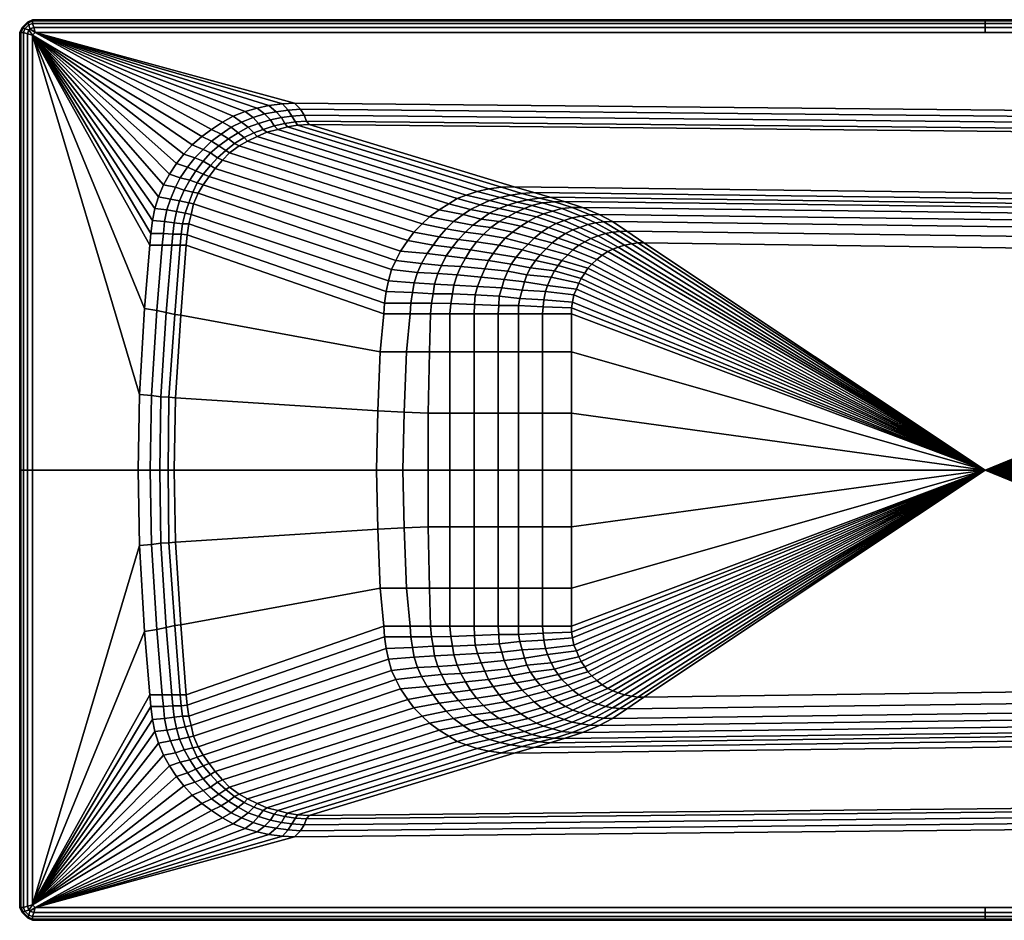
# Model space of a CAD drawing. Extents: x 0 to 1500, y 0 to 700.
# Tile 1 of 2: x 0 to 765, y 0 to 700. Entities that reach past the tile are written whole.
import ezdxf

# ---------------------------------------------------------------- set-up
doc = ezdxf.new("R2010")
doc.units = 0
doc.header["$MEASUREMENT"] = 0
doc.layers.get('0').update_dxf_attribs({"linetype": 'CONTINUOUS'})
doc.layers.add('OBJEKTINTWEISS', color=252, linetype='CONTINUOUS')

msp = doc.modelspace()

# ---------------------------------------------------------------- meshes
mesh = msp.add_polyface()
corners = [(0, 690), (0, 350), (0, 10), (0, 690, 520), (0, 350, 520), (0, 10, 520), (2, 694), (2, 6), (2, 694, 520), (2, 6, 520), (3, 690, 523), (3, 350, 523), (3, 10, 523), (4, 693, 523), (4, 7, 523), (6, 698), (6, 2), (6, 698, 520), (6, 2, 520), (7, 696, 523), (7, 4, 523), (10, 700), (10, 0), (10, 700, 520), (10, 0, 520), (10, 697, 523), (10, 3, 523), (750, 700), (750, 0), (750, 700, 520), (750, 0, 520), (750, 697, 523), (750, 3, 523), (1490, 700), (1490, 0), (1490, 700, 520), (1490, 0, 520), (1490, 697, 523), (1490, 3, 523), (1493, 696, 523), (1493, 4, 523), (1494, 698), (1494, 2), (1494, 698, 520), (1494, 2, 520), (1496, 693, 523), (1496, 7, 523), (1497, 690, 523), (1497, 350, 523), (1497, 10, 523), (1498, 694), (1498, 6), (1498, 694, 520), (1498, 6, 520), (1500, 690), (1500, 350), (1500, 10), (1500, 690, 520), (1500, 350, 520), (1500, 10, 520)]
mesh.append_faces([[corners[k] for k in face] for face in [(28, 30, 24, 22), (22, 24, 18, 16), (16, 18, 9, 7), (7, 9, 5, 2), (2, 5, 4, 1), (30, 32, 26, 24), (24, 26, 20, 18), (18, 20, 14, 9), (9, 14, 12, 5), (5, 12, 11, 4), (34, 36, 30, 28), (42, 44, 36, 34), (51, 53, 44, 42), (56, 59, 53, 51), (55, 58, 59, 56), (36, 38, 32, 30), (44, 40, 38, 36), (53, 46, 40, 44), (59, 49, 46, 53), (58, 48, 49, 59), (27, 29, 35, 33), (33, 35, 43, 41), (41, 43, 52, 50), (50, 52, 57, 54), (54, 57, 58, 55), (29, 31, 37, 35), (35, 37, 39, 43), (43, 39, 45, 52), (52, 45, 47, 57), (57, 47, 48, 58), (21, 23, 29, 27), (15, 17, 23, 21), (6, 8, 17, 15), (0, 3, 8, 6), (1, 4, 3, 0), (23, 25, 31, 29), (17, 19, 25, 23), (8, 13, 19, 17), (3, 10, 13, 8), (4, 11, 10, 3)]])
at = {"layer": 'OBJEKTINTWEISS'}
mesh = msp.add_polyface(dxfattribs=at)
corners = [(10, 700, 526), (6, 698, 526), (7, 696, 523), (10, 697, 523), (2, 694, 526), (4, 693, 523), (0, 690, 526), (3, 690, 523), (10, 700, 545), (6, 698, 545), (2, 694, 545), (0, 690, 545), (10, 699, 549), (6, 697, 549), (3, 694, 549), (1, 690, 549), (10, 697, 552), (7, 696, 552), (4, 693, 552), (3, 690, 552), (11, 694, 554), (8, 693, 554), (7, 692, 554), (6, 689, 554), (12, 690, 555), (10, 688, 555), (213.602, 635, 555), (204.198, 634.54, 555), (193.654, 633.346, 555), (184.605, 631.323, 555), (175.251, 628.565, 555), (165.897, 624.887, 555), (157.478, 620.29, 555), (149.059, 614.774, 555), (141.576, 609.258, 555), (134.093, 602.823, 555), (127.545, 595.468, 555), (121.933, 588.113, 555), (116.32, 579.839, 555), (111.643, 571.565, 555), (107.902, 562.371, 555), (105.096, 553.177, 555), (103.225, 543.984, 555), (101.863, 533.914, 555), (130.351, 585.355, 554), (135.964, 592.71, 554), (142.512, 589.952, 551), (136.899, 582.597, 551), (148.124, 586.734, 546), (142.512, 579.839, 546), (149.059, 605.581, 554), (142.512, 599.145, 554), (148.124, 596.387, 551)]
mesh.append_faces([[corners[k] for k in face] for face in [(0, 1, 2, 3), (1, 4, 5, 2), (4, 6, 7, 5), (8, 9, 1, 0), (9, 10, 4, 1), (10, 11, 6, 4), (12, 13, 9, 8), (13, 14, 10, 9), (14, 15, 11, 10), (16, 17, 13, 12), (17, 18, 14, 13), (18, 19, 15, 14), (20, 21, 17, 16), (21, 22, 18, 17), (22, 23, 19, 18), (24, 21, 20), (24, 25, 22, 21), (25, 23, 22), (26, 27, 24), (27, 28, 24), (28, 29, 24), (29, 30, 24), (30, 31, 24), (31, 32, 24), (32, 33, 24), (33, 34, 25, 24), (34, 35, 25), (35, 36, 25), (36, 37, 25), (37, 38, 25), (38, 39, 25), (39, 40, 25), (40, 41, 25), (41, 42, 25), (42, 43, 25), (44, 45, 46, 47), (37, 36, 45, 44), (47, 46, 48, 49), (35, 34, 50, 51), (36, 35, 51, 45), (45, 51, 52, 46)]])
mesh = msp.add_polyface(dxfattribs=at)
corners = [(318.367, 546.742, 225), (325.85, 552.258, 225), (344.558, 548.581, 195), (337.075, 543.065, 195), (386.635, 558.137, 180), (394.555, 559.984, 180), (406.138, 557.554, 170), (397.921, 555.513, 170), (365.113, 559.343, 195), (373.231, 561.87, 195), (379.168, 555.935, 180), (381.349, 563.62, 195), (333.333, 556.855, 225), (339.966, 560.898, 225), (357.787, 556.135, 195), (350.362, 552.441, 195), (346.797, 563.717, 225), (355.51, 566.439, 225), (403.96, 561.248, 180), (415.544, 558.526, 170), (411.992, 561.943, 180), (423.132, 558.694, 170), (364.519, 568.48, 225), (374.419, 569.938, 225), (390.259, 564.883, 195), (384.065, 569.977, 225), (399.54, 565.611, 195), (413.96, 551.236, 160), (421.286, 553.18, 160), (436.175, 547.328, 153), (429.245, 545.967, 153), (429.305, 553.957, 160), (443.105, 548.3, 153), (437.163, 554.097, 160), (450.258, 548.581, 153), (401.618, 546.742, 160), (406.93, 549.097, 160), (423.132, 543.984, 153), (416.771, 541.69, 153), (453.797, 542.954, 149), (447.461, 542.079, 149), (460.548, 543.065, 149), (358.589, 544.903, 180), (352.041, 540.306, 180), (365.137, 549.5, 180), (372.62, 553.177, 180), (379.168, 546.742, 170), (385.716, 550.419, 170), (395.07, 543.065, 160), (392.264, 553.177, 170), (372.62, 543.065, 170), (750, 700, 526), (10, 700, 526), (10, 697, 523), (750, 697, 523), (750, 700, 545), (10, 700, 545), (750, 699, 549), (10, 699, 549), (750, 697, 552), (10, 697, 552), (750, 694, 554), (11, 694, 554), (750, 690, 555), (12, 690, 555)]
mesh.append_faces([[corners[k] for k in face] for face in [(0, 1, 2, 3), (4, 5, 6, 7), (8, 9, 4, 10), (9, 11, 5, 4), (12, 13, 14, 15), (13, 16, 8, 14), (16, 17, 9, 8), (5, 18, 19, 6), (18, 20, 21, 19), (17, 22, 11, 9), (22, 23, 24, 11), (23, 25, 26, 24), (11, 24, 18, 5), (24, 26, 20, 18), (1, 12, 15, 2), (27, 28, 29, 30), (28, 31, 32, 29), (31, 33, 34, 32), (35, 36, 37, 38), (36, 27, 30, 37), (29, 32, 39, 40), (32, 34, 41, 39), (3, 2, 42, 43), (2, 15, 44, 42), (14, 8, 10, 45), (15, 14, 45, 44), (46, 47, 35, 48), (10, 4, 7, 49), (44, 45, 47, 46), (45, 10, 49, 47), (42, 44, 46, 50), (19, 21, 33, 31), (7, 6, 28, 27), (6, 19, 31, 28), (47, 49, 36, 35), (49, 7, 27, 36), (51, 52, 53, 54), (55, 56, 52, 51), (57, 58, 56, 55), (59, 60, 58, 57), (61, 62, 60, 59), (63, 64, 62, 61)]])
mesh = msp.add_polyface(dxfattribs=at)
corners = [(750, 350, 145), (1328.69, 364.71, 145), (1329.62, 350, 145), (1326.82, 378.5, 145), (1324.01, 392.29, 145), (1319.33, 407, 145), (1313.72, 420.79, 145), (1307.17, 433.661, 145), (1298.75, 445.613, 145), (750, 697, 523), (1490, 697, 523), (1490, 700, 526), (750, 700, 526), (1490, 700, 545), (750, 700, 545), (1490, 699, 549), (750, 699, 549), (1490, 697, 552), (750, 697, 552), (1489, 694, 554), (750, 694, 554), (1488, 690, 555), (750, 690, 555), (1159.38, 609.258, 540), (1181.83, 608.339, 540), (1178.09, 559.613, 225), (1159.38, 560.532, 225), (1204.75, 604.816, 540), (1197.22, 557.41, 225), (1177.15, 548.581, 170), (1194.35, 546.42, 170), (1193.99, 542.145, 160), (1176.22, 543.984, 160), (1177.15, 551.339, 180), (1195.11, 549.093, 180), (1177.15, 555.016, 195), (1196.01, 552.806, 195), (1176.22, 532.952, 149), (1192.12, 531.113, 149), (1190.25, 523.758, 146), (1175.28, 525.597, 146), (1176.22, 538.468, 153), (1193.05, 536.629, 153), (1188.38, 514.565, 145), (1174.35, 516.403, 145), (1159.38, 555.935, 195), (1159.38, 544.903, 160), (1159.38, 539.387, 153), (1159.38, 533.871, 149), (1159.38, 526.516, 146), (1159.38, 517.323, 145), (1159.38, 552.258, 180), (1159.38, 549.5, 170), (1209.78, 532.905, 153), (1208.02, 527.435, 149), (1205.7, 520.876, 146), (1202.41, 511.806, 145), (1159.38, 625.806, 555), (1183.73, 624.557, 555), (1183.19, 620.337, 554), (1159.38, 621.21, 554), (1182.76, 615.694, 551), (1159.38, 616.613, 551), (1182.1, 611.067, 546), (1159.38, 612.016, 546), (1205.21, 607.419, 546), (1208.02, 621.21, 555), (1207.09, 616.613, 554), (1206.15, 612.016, 551)]
mesh.append_faces([[corners[k] for k in face] for face in [(0, 1, 2), (0, 3, 1), (0, 4, 3), (0, 5, 4), (0, 6, 5), (0, 7, 6), (0, 8, 7), (9, 10, 11, 12), (12, 11, 13, 14), (14, 13, 15, 16), (16, 15, 17, 18), (18, 17, 19, 20), (20, 19, 21, 22), (23, 24, 25, 26), (24, 27, 28, 25), (29, 30, 31, 32), (33, 34, 30, 29), (35, 36, 34, 33), (37, 38, 39, 40), (41, 42, 38, 37), (40, 39, 43, 44), (32, 31, 42, 41), (25, 28, 36, 35), (26, 25, 35, 45), (46, 32, 41, 47), (48, 37, 40, 49), (47, 41, 37, 48), (49, 40, 44, 50), (45, 35, 33, 51), (51, 33, 29, 52), (52, 29, 32, 46), (42, 53, 54, 38), (38, 54, 55, 39), (39, 55, 56, 43), (57, 58, 59, 60), (60, 59, 61, 62), (62, 61, 63, 64), (64, 63, 24, 23), (63, 65, 27, 24), (58, 66, 67, 59), (59, 67, 68, 61), (61, 68, 65, 63)]])
mesh = msp.add_polyface(dxfattribs=at)
corners = [(0, 690, 526), (0, 350, 526), (3, 350, 523), (3, 690, 523), (0, 690, 545), (0, 350, 545), (1, 690, 549), (1, 350, 549), (3, 690, 552), (3, 350, 552), (6, 689, 554), (6, 350, 554), (10, 688, 555), (10, 350, 555), (101.863, 533.914, 555), (100.989, 524.714, 555), (97.0124, 475.523, 555), (92.971, 408.67, 555), (92, 350, 555), (117.256, 560.532, 554), (120.997, 569.726, 554), (127.886, 567.625, 551), (124.229, 559.098, 551), (105.096, 553.177, 555), (107.902, 562.371, 555), (114.45, 552.258, 554), (121.943, 551.019, 551), (111.643, 571.565, 555), (116.32, 579.839, 555), (124.739, 577.081, 554), (121.933, 588.113, 555), (130.351, 585.355, 554), (132.222, 575.242, 551), (106.435, 473.914, 554), (102.315, 407.778, 554), (113.809, 472.305, 551), (109.712, 406.886, 551), (120.569, 470.897, 546), (115.941, 406.631, 546), (125.28, 470.294, 540), (121.002, 405.994, 540), (124.739, 524.677, 546), (125.473, 533.178, 546), (130.22, 532.748, 540), (129.416, 524.677, 540), (126.61, 541.226, 546), (131.287, 541.226, 540), (110.708, 524.677, 554), (118.191, 524.677, 551), (118.915, 533.423, 551), (112.579, 543.065, 554), (120.062, 542.145, 551), (111.643, 533.871, 554), (103.225, 543.984, 555), (128.481, 549.5, 546), (131.287, 557.774, 546), (115.385, 350, 546), (120.062, 350, 540), (101.354, 350, 554), (108.837, 350, 551)]
mesh.append_faces([[corners[k] for k in face] for face in [(0, 1, 2, 3), (4, 5, 1, 0), (6, 7, 5, 4), (8, 9, 7, 6), (10, 11, 9, 8), (12, 13, 11, 10), (14, 15, 12), (15, 16, 12), (16, 17, 12), (17, 18, 13, 12), (19, 20, 21, 22), (23, 24, 19, 25), (25, 19, 22, 26), (24, 27, 20, 19), (27, 28, 29, 20), (28, 30, 31, 29), (20, 29, 32, 21), (17, 16, 33, 34), (34, 33, 35, 36), (36, 35, 37, 38), (38, 37, 39, 40), (41, 42, 43, 44), (42, 45, 46, 43), (37, 41, 44, 39), (16, 15, 47, 33), (33, 47, 48, 35), (35, 48, 41, 37), (48, 49, 42, 41), (50, 25, 26, 51), (49, 51, 45, 42), (52, 50, 51, 49), (15, 14, 52, 47), (47, 52, 49, 48), (53, 23, 25, 50), (14, 53, 50, 52), (51, 26, 54, 45), (26, 22, 55, 54), (56, 38, 40, 57), (18, 17, 34, 58), (58, 34, 36, 59), (59, 36, 38, 56)]])
mesh = msp.add_polyface(dxfattribs=at)
corners = [(484.868, 526.516, 145), (1159.38, 517.323, 145), (750, 350, 145), (1174.35, 516.403, 145), (1188.38, 514.565, 145), (1202.41, 511.806, 145), (1217.37, 507.21, 145), (1231.41, 501.694, 145), (1244.5, 495.258, 145), (1256.66, 486.984, 145), (1268.82, 477.79, 145), (1280.05, 468.597, 145), (1289.4, 457.565, 145), (1298.75, 445.613, 145), (1159.38, 625.806, 555), (213.602, 635, 555), (12, 690, 555), (1488, 690, 555), (1159.38, 621.21, 554), (218.279, 630.403, 554), (1159.38, 616.613, 551), (221.085, 625.806, 551), (1159.38, 612.016, 546), (222.956, 621.21, 546), (1159.38, 609.258, 540), (224.827, 618.452, 540), (1159.38, 560.532, 225), (384.065, 569.977, 225), (1159.38, 555.935, 195), (399.54, 565.611, 195), (1159.38, 552.258, 180), (411.992, 561.943, 180), (1159.38, 549.5, 170), (423.132, 558.694, 170), (1159.38, 544.903, 160), (437.163, 554.097, 160), (1159.38, 539.387, 153), (450.258, 548.581, 153), (1159.38, 533.871, 149), (460.548, 543.065, 149), (1159.38, 526.516, 146), (471.773, 535.71, 146), (430.615, 486.065, 145), (432.486, 490.661, 145), (434.357, 495.258, 145), (436.227, 498.935, 145), (439.034, 503.073, 145), (441.323, 506.745, 145), (444.646, 509.968, 145), (448.388, 513.645, 145), (452.51, 516.951, 145), (456.965, 519.77, 145), (460.826, 521.714, 145), (464.984, 523.27, 145), (469.902, 524.677, 145), (475.578, 525.7, 145), (480.191, 526.516, 145)]
mesh.append_faces([[corners[k] for k in face] for face in [(0, 1, 2), (3, 4, 2), (4, 5, 2), (5, 6, 2), (6, 7, 2), (7, 8, 2), (8, 9, 2), (9, 10, 2), (10, 11, 2), (2, 12, 13), (2, 11, 12), (2, 1, 3), (14, 15, 16, 17), (14, 18, 19, 15), (18, 20, 21, 19), (20, 22, 23, 21), (22, 24, 25, 23), (24, 26, 27, 25), (26, 28, 29, 27), (28, 30, 31, 29), (30, 32, 33, 31), (32, 34, 35, 33), (34, 36, 37, 35), (36, 38, 39, 37), (38, 40, 41, 39), (41, 40, 1, 0), (42, 43, 2), (43, 44, 2), (44, 45, 2), (45, 46, 2), (46, 47, 2), (47, 48, 2), (48, 49, 2), (49, 50, 2), (50, 51, 2), (51, 52, 2), (52, 53, 2), (53, 54, 2), (54, 55, 2), (2, 55, 56), (2, 56, 0)]])
mesh = msp.add_polyface(dxfattribs=at)
corners = [(184.605, 609.258, 540), (192.088, 612.476, 540), (346.797, 563.717, 225), (339.966, 560.898, 225), (200.506, 614.774, 540), (355.51, 566.439, 225), (207.99, 616.613, 540), (364.519, 568.48, 225), (215.9, 617.937, 540), (374.419, 569.938, 225), (224.827, 618.452, 540), (384.065, 569.977, 225), (148.124, 586.734, 546), (153.736, 592.71, 546), (157.478, 590.871, 540), (151.866, 584.435, 540), (160.284, 598.226, 546), (163.09, 596.387, 540), (166.832, 603.742, 546), (170.574, 601.903, 540), (174.315, 608.339, 546), (177.121, 605.581, 540), (189.282, 614.774, 546), (197.7, 617.532, 546), (206.119, 619.371, 546), (214.376, 620.629, 546), (222.956, 621.21, 546), (181.798, 612.016, 546), (185.54, 619.371, 551), (194.894, 622.129, 551), (184.605, 631.323, 555), (193.654, 633.346, 555), (199.216, 628.484, 554), (190.217, 626.726, 554), (181.465, 623.846, 554), (175.251, 628.565, 555), (177.58, 616.366, 551), (164.21, 616.366, 554), (172.444, 620.29, 554), (169.638, 612.016, 551), (157.478, 620.29, 555), (165.897, 624.887, 555), (149.059, 614.774, 555), (156.543, 611.097, 554), (142.512, 589.952, 551), (148.124, 596.387, 551), (149.059, 605.581, 554), (162.155, 607.419, 551), (154.672, 601.903, 551), (141.576, 609.258, 555), (142.512, 599.145, 554), (203.313, 623.968, 551), (208.586, 629.681, 554), (218.279, 630.403, 554), (221.085, 625.806, 551), (211.405, 625.043, 551), (204.198, 634.54, 555), (213.602, 635, 555)]
mesh.append_faces([[corners[k] for k in face] for face in [(0, 1, 2, 3), (1, 4, 5, 2), (4, 6, 7, 5), (6, 8, 9, 7), (8, 10, 11, 9), (12, 13, 14, 15), (13, 16, 17, 14), (16, 18, 19, 17), (18, 20, 21, 19), (22, 23, 4, 1), (23, 24, 6, 4), (24, 25, 8, 6), (25, 26, 10, 8), (20, 27, 0, 21), (27, 22, 1, 0), (28, 29, 23, 22), (30, 31, 32, 33), (34, 33, 29, 28), (35, 30, 33, 34), (36, 28, 22, 27), (37, 38, 36, 39), (40, 41, 38, 37), (38, 34, 28, 36), (42, 40, 37, 43), (41, 35, 34, 38), (44, 45, 13, 12), (46, 43, 47, 48), (45, 48, 16, 13), (49, 42, 43, 46), (50, 46, 48, 45), (48, 47, 18, 16), (47, 39, 20, 18), (39, 36, 27, 20), (43, 37, 39, 47), (29, 51, 24, 23), (52, 53, 54, 55), (55, 54, 26, 25), (31, 56, 52, 32), (56, 57, 53, 52), (51, 55, 25, 24), (33, 32, 51, 29), (32, 52, 55, 51)]])
mesh = msp.add_polyface(dxfattribs=at)
corners = [(129.416, 524.677, 540), (130.22, 532.748, 540), (283.368, 479.681, 225), (282.822, 471.355, 225), (131.287, 541.226, 540), (284.693, 488.823, 225), (133.158, 548.581, 540), (286.563, 497.097, 225), (135.028, 556.855, 540), (288.812, 505.78, 225), (138.77, 565.129, 540), (292.176, 512.726, 225), (142.512, 571.565, 540), (295.917, 520.081, 225), (147.189, 578, 540), (301.53, 528.355, 225), (151.866, 584.435, 540), (306.207, 534.79, 225), (157.478, 590.871, 540), (312.755, 541.226, 225), (163.09, 596.387, 540), (318.367, 546.742, 225), (170.574, 601.903, 540), (325.85, 552.258, 225), (177.121, 605.581, 540), (333.333, 556.855, 225), (184.605, 609.258, 540), (339.966, 560.898, 225), (120.062, 350, 540), (121.002, 405.994, 540), (278.145, 395.968, 225), (277.209, 350, 225), (125.28, 470.294, 540), (280.016, 441.935, 225), (303.401, 471.355, 195), (303.984, 479.603, 195), (319.923, 479.681, 180), (319.302, 471.355, 180), (305.271, 487.903, 195), (321.173, 486.984, 180), (300.594, 441.935, 195), (318.367, 441.935, 180), (321.173, 524.677, 195), (316.496, 518.242, 195), (298.724, 395.048, 195), (297.788, 350, 195), (309.013, 503.532, 195), (306.362, 495.398, 195), (312.101, 510.545, 195), (317.432, 394.129, 180), (317.432, 350, 180), (124.229, 559.098, 551), (127.886, 567.625, 551), (134.437, 565.83, 546), (131.287, 557.774, 546), (137.942, 573.16, 546), (142.512, 579.839, 546), (148.124, 586.734, 546), (132.222, 575.242, 551), (136.899, 582.597, 551), (124.739, 577.081, 554), (130.351, 585.355, 554), (126.61, 541.226, 546), (128.481, 549.5, 546)]
mesh.append_faces([[corners[k] for k in face] for face in [(0, 1, 2, 3), (1, 4, 5, 2), (4, 6, 7, 5), (6, 8, 9, 7), (8, 10, 11, 9), (10, 12, 13, 11), (12, 14, 15, 13), (14, 16, 17, 15), (16, 18, 19, 17), (18, 20, 21, 19), (20, 22, 23, 21), (22, 24, 25, 23), (24, 26, 27, 25), (28, 29, 30, 31), (29, 32, 33, 30), (32, 0, 3, 33), (34, 35, 36, 37), (35, 38, 39, 36), (40, 34, 37, 41), (13, 15, 42, 43), (3, 2, 35, 34), (2, 5, 38, 35), (31, 30, 44, 45), (30, 33, 40, 44), (33, 3, 34, 40), (7, 9, 46, 47), (9, 11, 48, 46), (11, 13, 43, 48), (5, 7, 47, 38), (45, 44, 49, 50), (44, 40, 41, 49), (51, 52, 53, 54), (54, 53, 10, 8), (53, 55, 12, 10), (55, 56, 14, 12), (56, 57, 16, 14), (52, 58, 55, 53), (58, 59, 56, 55), (60, 61, 59, 58), (62, 63, 6, 4), (63, 54, 8, 6)]])
mesh = msp.add_polyface(dxfattribs=at)
corners = [(301.53, 528.355, 225), (306.207, 534.79, 225), (325.85, 531.113, 195), (321.173, 524.677, 195), (312.755, 541.226, 225), (331.463, 537.548, 195), (318.367, 546.742, 225), (337.075, 543.065, 195), (372.62, 524.677, 160), (377.297, 530.194, 160), (395.07, 525.597, 153), (390.393, 521, 153), (382.91, 534.79, 160), (399.747, 530.194, 153), (389.457, 539.387, 160), (405.359, 534.79, 153), (395.07, 543.065, 160), (410.972, 538.468, 153), (401.618, 546.742, 160), (416.771, 541.69, 153), (447.461, 542.079, 149), (453.797, 542.954, 149), (466.16, 535.25, 146), (460.548, 534.79, 146), (435.292, 538.468, 149), (441.323, 540.718, 149), (455.084, 533.787, 146), (449.323, 532.032, 146), (439.034, 527.435, 146), (443.711, 530.01, 146), (460.826, 521.714, 145), (456.965, 519.77, 145), (464.984, 523.27, 145), (469.902, 524.677, 145), (418.455, 530.194, 149), (424.067, 533.871, 149), (434.357, 524.677, 146), (429.68, 536.629, 149), (413.778, 526.516, 149), (429.68, 521, 146), (409.101, 521.919, 149), (423.132, 543.984, 153), (429.245, 545.967, 153), (436.175, 547.328, 153), (475.578, 525.7, 145), (480.191, 526.516, 145), (471.773, 535.71, 146), (484.868, 526.516, 145), (460.548, 543.065, 149), (340.817, 529.274, 180), (336.14, 522.839, 180), (346.429, 534.79, 180), (352.041, 540.306, 180), (366.072, 538.468, 170), (372.62, 543.065, 170), (379.168, 546.742, 170), (354.848, 527.435, 170), (360.46, 532.952, 170), (358.589, 544.903, 180), (350.171, 521, 170), (367.943, 518.242, 160)]
mesh.append_faces([[corners[k] for k in face] for face in [(0, 1, 2, 3), (1, 4, 5, 2), (4, 6, 7, 5), (8, 9, 10, 11), (9, 12, 13, 10), (12, 14, 15, 13), (14, 16, 17, 15), (16, 18, 19, 17), (20, 21, 22, 23), (24, 25, 26, 27), (25, 20, 23, 26), (28, 29, 30, 31), (29, 27, 32, 30), (27, 26, 33, 32), (34, 35, 28, 36), (35, 37, 29, 28), (37, 24, 27, 29), (38, 34, 36, 39), (10, 13, 38, 40), (13, 15, 34, 38), (17, 19, 37, 35), (19, 41, 24, 37), (15, 17, 35, 34), (41, 42, 25, 24), (42, 43, 20, 25), (26, 23, 44, 33), (23, 22, 45, 44), (45, 22, 46, 47), (21, 48, 46, 22), (3, 2, 49, 50), (2, 5, 51, 49), (5, 7, 52, 51), (53, 54, 14, 12), (54, 55, 16, 14), (56, 57, 9, 8), (49, 51, 57, 56), (51, 52, 53, 57), (52, 58, 54, 53), (57, 53, 12, 9), (50, 49, 56, 59), (59, 56, 8, 60)]])
mesh = msp.add_polyface(dxfattribs=at)
corners = [(318.367, 441.935, 180), (319.302, 471.355, 180), (334.269, 471.355, 170), (334.269, 441.935, 170), (317.432, 394.129, 180), (334.269, 394.129, 170), (317.432, 350, 180), (334.269, 350, 170), (306.362, 495.398, 195), (309.013, 503.532, 195), (324.915, 502.613, 180), (322.34, 494.496, 180), (312.101, 510.545, 195), (327.721, 509.048, 180), (316.496, 518.242, 195), (331.463, 516.403, 180), (321.173, 524.677, 195), (336.14, 522.839, 180), (305.271, 487.903, 195), (321.173, 486.984, 180), (352.977, 471.355, 160), (352.977, 441.935, 160), (371.685, 441.935, 153), (371.685, 471.355, 153), (387.587, 471.355, 149), (387.587, 441.935, 149), (353.444, 478.71, 160), (372.152, 477.79, 153), (353.912, 486.065, 160), (372.62, 485.145, 153), (355.783, 492.5, 160), (374.491, 491.581, 153), (358.589, 499.855, 160), (361.395, 506.29, 160), (379.168, 504.452, 153), (376.362, 498.016, 153), (364.202, 512.726, 160), (381.974, 509.968, 153), (367.943, 518.242, 160), (385.716, 515.484, 153), (372.62, 524.677, 160), (390.393, 521, 153), (387.587, 477.79, 149), (388.522, 483.306, 149), (339.881, 501.694, 170), (342.687, 508.129, 170), (337.399, 493.595, 170), (346.429, 514.565, 170), (350.171, 521, 170), (319.923, 479.681, 180), (334.909, 479.525, 170), (336.297, 486.923, 170), (352.977, 394.129, 160), (371.685, 394.129, 153), (352.977, 350, 160), (371.685, 350, 153), (387.587, 394.129, 149), (387.587, 350, 149)]
mesh.append_faces([[corners[k] for k in face] for face in [(0, 1, 2, 3), (4, 0, 3, 5), (6, 4, 5, 7), (8, 9, 10, 11), (9, 12, 13, 10), (12, 14, 15, 13), (14, 16, 17, 15), (18, 8, 11, 19), (3, 2, 20, 21), (22, 23, 24, 25), (21, 20, 23, 22), (20, 26, 27, 23), (26, 28, 29, 27), (28, 30, 31, 29), (32, 33, 34, 35), (33, 36, 37, 34), (36, 38, 39, 37), (38, 40, 41, 39), (30, 32, 35, 31), (23, 27, 42, 24), (27, 29, 43, 42), (44, 45, 33, 32), (11, 10, 44, 46), (46, 44, 32, 30), (10, 13, 45, 44), (13, 15, 47, 45), (15, 17, 48, 47), (47, 48, 38, 36), (45, 47, 36, 33), (1, 49, 50, 2), (2, 50, 26, 20), (49, 19, 51, 50), (19, 11, 46, 51), (50, 51, 28, 26), (51, 46, 30, 28), (52, 21, 22, 53), (54, 52, 53, 55), (55, 53, 56, 57), (53, 22, 25, 56), (7, 5, 52, 54), (5, 3, 21, 52)]])
mesh = msp.add_polyface(dxfattribs=at)
corners = [(428.744, 471.355, 145), (428.744, 475.952, 145), (750, 350, 145), (429.399, 480.548, 145), (430.615, 486.065, 145), (428.744, 350, 145), (428.744, 394.129, 145), (428.744, 441.935, 145), (387.587, 441.935, 149), (387.587, 471.355, 149), (406.295, 471.355, 146), (406.295, 441.935, 146), (429.68, 521, 146), (434.357, 524.677, 146), (452.51, 516.951, 145), (448.388, 513.645, 145), (439.034, 527.435, 146), (456.965, 519.77, 145), (412.842, 499.855, 146), (415.583, 504.703, 146), (436.227, 498.935, 145), (434.357, 495.258, 145), (418.455, 509.048, 146), (439.034, 503.073, 145), (376.362, 498.016, 153), (379.168, 504.452, 153), (394.134, 501.694, 149), (392.264, 496.177, 149), (410.036, 493.419, 146), (396.941, 507.21, 149), (381.974, 509.968, 153), (385.716, 515.484, 153), (400.682, 512.726, 149), (404.424, 517.323, 149), (421.261, 512.726, 146), (409.101, 521.919, 149), (425.938, 517.323, 146), (413.778, 526.516, 149), (390.393, 521, 153), (395.07, 525.597, 153), (444.646, 509.968, 145), (441.323, 506.745, 145), (372.62, 485.145, 153), (374.491, 491.581, 153), (390.393, 489.742, 149), (388.522, 483.306, 149), (387.587, 477.79, 149), (406.762, 476.871, 146), (407.23, 482.387, 146), (408.633, 488.823, 146), (432.486, 490.661, 145), (387.587, 350, 149), (387.587, 394.129, 149), (406.295, 394.129, 146), (406.295, 350, 146)]
mesh.append_faces([[corners[k] for k in face] for face in [(0, 1, 2), (1, 3, 2), (3, 4, 2), (5, 6, 2), (6, 7, 2), (7, 0, 2), (8, 9, 10, 11), (11, 10, 0, 7), (12, 13, 14, 15), (13, 16, 17, 14), (18, 19, 20, 21), (19, 22, 23, 20), (24, 25, 26, 27), (27, 26, 18, 28), (26, 29, 19, 18), (25, 30, 29, 26), (30, 31, 32, 29), (29, 32, 22, 19), (32, 33, 34, 22), (33, 35, 36, 34), (35, 37, 12, 36), (31, 38, 33, 32), (38, 39, 35, 33), (34, 36, 40, 41), (36, 12, 15, 40), (22, 34, 41, 23), (42, 43, 44, 45), (43, 24, 27, 44), (9, 46, 47, 10), (10, 47, 1, 0), (47, 48, 3, 1), (48, 49, 4, 3), (49, 28, 50, 4), (28, 18, 21, 50), (45, 44, 49, 48), (44, 27, 28, 49), (46, 45, 48, 47), (51, 52, 53, 54), (54, 53, 6, 5), (52, 8, 11, 53), (53, 11, 7, 6)]])
mesh = msp.add_polyface(dxfattribs=at)
corners = [(110.708, 175.323, 554), (111.643, 166.129, 554), (101.863, 166.086, 555), (100.989, 175.286, 555), (112.579, 156.935, 554), (103.225, 156.016, 555), (114.45, 147.742, 554), (105.096, 146.823, 555), (117.256, 139.468, 554), (107.902, 137.629, 555), (120.997, 130.274, 554), (111.643, 128.435, 555), (124.739, 122.919, 554), (116.32, 120.161, 555), (130.351, 114.645, 554), (121.933, 111.887, 555), (118.191, 175.323, 551), (118.915, 166.577, 551), (120.062, 157.855, 551), (121.943, 148.981, 551), (124.229, 140.902, 551), (127.886, 132.375, 551), (132.222, 124.758, 551), (124.739, 175.323, 546), (125.473, 166.822, 546), (126.61, 158.774, 546), (128.481, 150.5, 546), (131.287, 142.226, 546), (129.416, 175.323, 540), (130.22, 167.252, 540), (131.287, 158.774, 540), (101.354, 350, 554), (102.315, 292.222, 554), (92.971, 291.33, 555), (92, 350, 555), (106.435, 226.086, 554), (97.0124, 224.477, 555), (108.837, 350, 551), (109.712, 293.114, 551), (113.809, 227.695, 551), (115.385, 350, 546), (115.941, 293.369, 546), (120.569, 229.103, 546), (120.062, 350, 540), (121.002, 294.006, 540), (125.28, 229.706, 540), (3, 10, 523), (3, 350, 523), (0, 350, 526), (0, 10, 526), (0, 350, 545), (0, 10, 545), (1, 350, 549), (1, 10, 549), (3, 350, 552), (3, 10, 552), (6, 350, 554), (6, 11, 554), (10, 350, 555), (10, 12, 555)]
mesh.append_faces([[corners[k] for k in face] for face in [(0, 1, 2, 3), (1, 4, 5, 2), (4, 6, 7, 5), (6, 8, 9, 7), (8, 10, 11, 9), (10, 12, 13, 11), (12, 14, 15, 13), (16, 17, 1, 0), (17, 18, 4, 1), (18, 19, 6, 4), (19, 20, 8, 6), (20, 21, 10, 8), (21, 22, 12, 10), (23, 24, 17, 16), (24, 25, 18, 17), (25, 26, 19, 18), (26, 27, 20, 19), (28, 29, 24, 23), (29, 30, 25, 24), (31, 32, 33, 34), (32, 35, 36, 33), (35, 0, 3, 36), (37, 38, 32, 31), (38, 39, 35, 32), (39, 16, 0, 35), (40, 41, 38, 37), (41, 42, 39, 38), (42, 23, 16, 39), (43, 44, 41, 40), (44, 45, 42, 41), (45, 28, 23, 42), (46, 47, 48, 49), (49, 48, 50, 51), (51, 50, 52, 53), (53, 52, 54, 55), (55, 54, 56, 57), (57, 56, 58, 59), (59, 3, 2), (59, 36, 3), (59, 33, 36), (59, 58, 34, 33)]])
mesh = msp.add_polyface(dxfattribs=at)
corners = [(750, 350, 145), (432.486, 209.339, 145), (430.615, 213.935, 145), (434.357, 204.742, 145), (436.227, 201.065, 145), (439.034, 196.927, 145), (441.323, 193.255, 145), (444.646, 190.032, 145), (448.388, 186.355, 145), (452.51, 183.049, 145), (456.965, 180.23, 145), (460.826, 178.286, 145), (464.984, 176.73, 145), (469.902, 175.323, 145), (475.578, 174.3, 145), (480.191, 173.484, 145), (484.868, 173.484, 145), (1174.35, 183.597, 145), (1159.38, 182.677, 145), (1188.38, 185.435, 145), (1202.41, 188.194, 145), (1217.37, 192.79, 145), (1231.41, 198.306, 145), (1244.5, 204.742, 145), (1256.66, 213.016, 145), (1268.82, 222.21, 145), (1280.05, 231.403, 145), (1298.75, 254.387, 145), (1289.4, 242.435, 145), (213.602, 65, 555), (218.279, 69.5968, 554), (1159.38, 78.7903, 554), (1159.38, 74.1936, 555), (221.085, 74.1936, 551), (1159.38, 83.3871, 551), (222.956, 78.7903, 546), (1159.38, 87.9839, 546), (224.827, 81.5484, 540), (1159.38, 90.7419, 540), (384.065, 130.023, 225), (1159.38, 139.468, 225), (399.54, 134.389, 195), (1159.38, 144.065, 195), (411.992, 138.057, 180), (1159.38, 147.742, 180), (423.132, 141.306, 170), (1159.38, 150.5, 170), (437.163, 145.903, 160), (1159.38, 155.097, 160), (450.258, 151.419, 153), (1159.38, 160.613, 153), (460.548, 156.935, 149), (1159.38, 166.129, 149), (471.773, 164.29, 146), (1159.38, 173.484, 146), (1488, 10, 555), (12, 10, 555)]
mesh.append_faces([[corners[k] for k in face] for face in [(0, 1, 2), (0, 3, 1), (0, 4, 3), (0, 5, 4), (0, 6, 5), (0, 7, 6), (0, 8, 7), (0, 9, 8), (0, 10, 9), (0, 11, 10), (0, 12, 11), (0, 13, 12), (0, 14, 13), (0, 15, 14), (0, 16, 15), (0, 17, 18), (0, 19, 17), (0, 20, 19), (0, 21, 20), (0, 22, 21), (0, 23, 22), (0, 24, 23), (0, 25, 24), (0, 26, 25), (27, 28, 0), (28, 26, 0), (29, 30, 31, 32), (30, 33, 34, 31), (33, 35, 36, 34), (35, 37, 38, 36), (37, 39, 40, 38), (39, 41, 42, 40), (41, 43, 44, 42), (43, 45, 46, 44), (45, 47, 48, 46), (47, 49, 50, 48), (49, 51, 52, 50), (51, 53, 54, 52), (53, 16, 18, 54), (16, 0, 18), (55, 56, 29, 32)]])
mesh = msp.add_polyface(dxfattribs=at)
corners = [(132.222, 124.758, 551), (136.899, 117.403, 551), (130.351, 114.645, 554), (124.739, 122.919, 554), (131.287, 142.226, 546), (134.437, 134.17, 546), (127.886, 132.375, 551), (124.229, 140.902, 551), (137.942, 126.84, 546), (142.512, 120.161, 546), (148.124, 113.266, 546), (142.512, 110.048, 551), (131.287, 158.774, 540), (133.158, 151.419, 540), (128.481, 150.5, 546), (126.61, 158.774, 546), (135.028, 143.145, 540), (138.77, 134.871, 540), (142.512, 128.435, 540), (147.189, 122, 540), (151.866, 115.565, 540), (282.822, 228.645, 225), (283.368, 220.319, 225), (130.22, 167.252, 540), (129.416, 175.323, 540), (284.693, 211.177, 225), (286.563, 202.903, 225), (288.812, 194.22, 225), (292.176, 187.274, 225), (295.917, 179.919, 225), (301.53, 171.645, 225), (306.207, 165.21, 225), (312.755, 158.774, 225), (157.478, 109.129, 540), (318.367, 153.258, 225), (163.09, 103.613, 540), (325.85, 147.742, 225), (170.574, 98.0968, 540), (333.333, 143.145, 225), (177.121, 94.4194, 540), (339.966, 139.102, 225), (184.605, 90.7419, 540), (303.401, 228.645, 195), (303.984, 220.397, 195), (305.271, 212.097, 195), (306.362, 204.602, 195), (309.013, 196.468, 195), (312.101, 189.455, 195), (316.496, 181.758, 195), (321.173, 175.323, 195), (319.302, 228.645, 180), (319.923, 220.319, 180), (321.173, 213.016, 180), (277.209, 350, 225), (278.145, 304.032, 225), (121.002, 294.006, 540), (120.062, 350, 540), (280.016, 258.065, 225), (125.28, 229.706, 540), (297.788, 350, 195), (298.724, 304.952, 195), (300.594, 258.065, 195), (317.432, 350, 180), (317.432, 305.871, 180), (318.367, 258.065, 180)]
mesh.append_faces([[corners[k] for k in face] for face in [(0, 1, 2, 3), (4, 5, 6, 7), (5, 8, 0, 6), (8, 9, 1, 0), (9, 10, 11, 1), (12, 13, 14, 15), (13, 16, 4, 14), (16, 17, 5, 4), (17, 18, 8, 5), (18, 19, 9, 8), (19, 20, 10, 9), (21, 22, 23, 24), (22, 25, 12, 23), (25, 26, 13, 12), (26, 27, 16, 13), (27, 28, 17, 16), (28, 29, 18, 17), (29, 30, 19, 18), (30, 31, 20, 19), (31, 32, 33, 20), (32, 34, 35, 33), (34, 36, 37, 35), (36, 38, 39, 37), (38, 40, 41, 39), (42, 43, 22, 21), (43, 44, 25, 22), (44, 45, 26, 25), (45, 46, 27, 26), (46, 47, 28, 27), (47, 48, 29, 28), (48, 49, 30, 29), (50, 51, 43, 42), (51, 52, 44, 43), (53, 54, 55, 56), (54, 57, 58, 55), (57, 21, 24, 58), (59, 60, 54, 53), (60, 61, 57, 54), (61, 42, 21, 57), (62, 63, 60, 59), (63, 64, 61, 60), (64, 50, 42, 61)]])
mesh = msp.add_polyface(dxfattribs=at)
corners = [(321.173, 213.016, 180), (322.34, 205.504, 180), (306.362, 204.602, 195), (305.271, 212.097, 195), (324.915, 197.387, 180), (309.013, 196.468, 195), (327.721, 190.952, 180), (312.101, 189.455, 195), (331.463, 183.597, 180), (316.496, 181.758, 195), (336.14, 177.161, 180), (321.173, 175.323, 195), (334.269, 228.645, 170), (334.909, 220.475, 170), (319.923, 220.319, 180), (319.302, 228.645, 180), (336.297, 213.077, 170), (337.399, 206.405, 170), (339.881, 198.306, 170), (342.687, 191.871, 170), (346.429, 185.435, 170), (350.171, 179, 170), (352.977, 228.645, 160), (353.444, 221.29, 160), (353.912, 213.935, 160), (355.783, 207.5, 160), (358.589, 200.145, 160), (361.395, 193.71, 160), (364.202, 187.274, 160), (367.943, 181.758, 160), (372.62, 175.323, 160), (354.848, 172.565, 170), (371.685, 228.645, 153), (372.152, 222.21, 153), (372.62, 214.855, 153), (374.491, 208.419, 153), (376.362, 201.984, 153), (379.168, 195.548, 153), (381.974, 190.032, 153), (385.716, 184.516, 153), (390.393, 179, 153), (387.587, 228.645, 149), (387.587, 222.21, 149), (334.269, 350, 170), (334.269, 305.871, 170), (317.432, 305.871, 180), (317.432, 350, 180), (334.269, 258.065, 170), (318.367, 258.065, 180), (352.977, 350, 160), (352.977, 305.871, 160), (352.977, 258.065, 160), (371.685, 350, 153), (371.685, 305.871, 153), (371.685, 258.065, 153), (387.587, 350, 149), (387.587, 305.871, 149), (387.587, 258.065, 149)]
mesh.append_faces([[corners[k] for k in face] for face in [(0, 1, 2, 3), (1, 4, 5, 2), (4, 6, 7, 5), (6, 8, 9, 7), (8, 10, 11, 9), (12, 13, 14, 15), (13, 16, 0, 14), (16, 17, 1, 0), (17, 18, 4, 1), (18, 19, 6, 4), (19, 20, 8, 6), (20, 21, 10, 8), (22, 23, 13, 12), (23, 24, 16, 13), (24, 25, 17, 16), (25, 26, 18, 17), (26, 27, 19, 18), (27, 28, 20, 19), (28, 29, 21, 20), (29, 30, 31, 21), (32, 33, 23, 22), (33, 34, 24, 23), (34, 35, 25, 24), (35, 36, 26, 25), (36, 37, 27, 26), (37, 38, 28, 27), (38, 39, 29, 28), (39, 40, 30, 29), (41, 42, 33, 32), (43, 44, 45, 46), (44, 47, 48, 45), (47, 12, 15, 48), (49, 50, 44, 43), (50, 51, 47, 44), (51, 22, 12, 47), (52, 53, 50, 49), (53, 54, 51, 50), (54, 32, 22, 51), (55, 56, 53, 52), (56, 57, 54, 53), (57, 41, 32, 54)]])
mesh = msp.add_polyface(dxfattribs=at)
corners = [(387.587, 222.21, 149), (388.522, 216.694, 149), (372.62, 214.855, 153), (372.152, 222.21, 153), (390.393, 210.258, 149), (374.491, 208.419, 153), (392.264, 203.823, 149), (376.362, 201.984, 153), (394.134, 198.306, 149), (379.168, 195.548, 153), (396.941, 192.79, 149), (381.974, 190.032, 153), (400.682, 187.274, 149), (385.716, 184.516, 153), (404.424, 182.677, 149), (390.393, 179, 153), (409.101, 178.081, 149), (395.07, 174.403, 153), (406.295, 228.645, 146), (406.762, 223.129, 146), (387.587, 228.645, 149), (407.23, 217.613, 146), (408.633, 211.177, 146), (410.036, 206.581, 146), (412.842, 200.145, 146), (415.583, 195.297, 146), (418.455, 190.952, 146), (421.261, 187.274, 146), (425.938, 182.677, 146), (429.68, 179, 146), (413.778, 173.484, 149), (428.744, 228.645, 145), (428.744, 224.048, 145), (429.399, 219.452, 145), (430.615, 213.935, 145), (432.486, 209.339, 145), (434.357, 204.742, 145), (436.227, 201.065, 145), (439.034, 196.927, 145), (441.323, 193.255, 145), (444.646, 190.032, 145), (448.388, 186.355, 145), (452.51, 183.049, 145), (434.357, 175.323, 146), (456.965, 180.23, 145), (439.034, 172.565, 146), (750, 350, 145), (406.295, 350, 146), (406.295, 305.871, 146), (387.587, 305.871, 149), (387.587, 350, 149), (406.295, 258.065, 146), (387.587, 258.065, 149), (428.744, 350, 145), (428.744, 305.871, 145), (428.744, 258.065, 145)]
mesh.append_faces([[corners[k] for k in face] for face in [(0, 1, 2, 3), (1, 4, 5, 2), (4, 6, 7, 5), (6, 8, 9, 7), (8, 10, 11, 9), (10, 12, 13, 11), (12, 14, 15, 13), (14, 16, 17, 15), (18, 19, 0, 20), (19, 21, 1, 0), (21, 22, 4, 1), (22, 23, 6, 4), (23, 24, 8, 6), (24, 25, 10, 8), (25, 26, 12, 10), (26, 27, 14, 12), (27, 28, 16, 14), (28, 29, 30, 16), (31, 32, 19, 18), (32, 33, 21, 19), (33, 34, 22, 21), (34, 35, 23, 22), (35, 36, 24, 23), (36, 37, 25, 24), (37, 38, 26, 25), (38, 39, 27, 26), (39, 40, 28, 27), (40, 41, 29, 28), (41, 42, 43, 29), (42, 44, 45, 43), (46, 32, 31), (46, 33, 32), (46, 34, 33), (47, 48, 49, 50), (48, 51, 52, 49), (51, 18, 20, 52), (53, 54, 48, 47), (54, 55, 51, 48), (55, 31, 18, 51), (46, 54, 53), (46, 55, 54), (46, 31, 55)]])
mesh = msp.add_polyface(dxfattribs=at)
corners = [(750, 0, 526), (1490, 0, 526), (1490, 3, 523), (750, 3, 523), (750, 0, 545), (1490, 0, 545), (750, 1, 549), (1490, 1, 549), (750, 3, 552), (1490, 3, 552), (750, 6, 554), (1489, 6, 554), (750, 10, 555), (1488, 10, 555), (1159.38, 78.7903, 554), (1183.19, 79.6628, 554), (1183.73, 75.4434, 555), (1159.38, 74.1936, 555), (1207.09, 83.3871, 554), (1208.02, 78.7903, 555), (1159.38, 83.3871, 551), (1182.76, 84.3064, 551), (1206.15, 87.9839, 551), (1159.38, 87.9839, 546), (1182.1, 88.9326, 546), (1205.21, 92.5806, 546), (1159.38, 90.7419, 540), (1181.83, 91.6613, 540), (1204.75, 95.1838, 540), (1159.38, 139.468, 225), (1178.09, 140.387, 225), (1197.22, 142.59, 225), (1159.38, 144.065, 195), (1177.15, 144.984, 195), (1196.01, 147.194, 195), (1159.38, 147.742, 180), (1177.15, 148.661, 180), (1195.11, 150.907, 180), (1159.38, 150.5, 170), (1177.15, 151.419, 170), (1194.35, 153.58, 170), (1159.38, 155.097, 160), (1176.22, 156.016, 160), (1193.99, 157.855, 160), (1159.38, 160.613, 153), (1176.22, 161.532, 153), (1193.05, 163.371, 153), (1159.38, 166.129, 149), (1176.22, 167.048, 149), (1192.12, 168.887, 149), (1159.38, 173.484, 146), (1175.28, 174.403, 146), (1190.25, 176.242, 146), (1205.7, 179.124, 146), (1208.02, 172.565, 149), (1159.38, 182.677, 145), (1174.35, 183.597, 145), (1188.38, 185.435, 145), (1202.41, 188.194, 145), (1329.62, 350, 145), (1328.69, 335.29, 145), (750, 350, 145), (1326.82, 321.5, 145), (1324.01, 307.71, 145), (1319.33, 293, 145), (1313.72, 279.21, 145), (1307.17, 266.339, 145), (1298.75, 254.387, 145)]
mesh.append_faces([[corners[k] for k in face] for face in [(0, 1, 2, 3), (4, 5, 1, 0), (6, 7, 5, 4), (8, 9, 7, 6), (10, 11, 9, 8), (12, 13, 11, 10), (14, 15, 16, 17), (15, 18, 19, 16), (20, 21, 15, 14), (21, 22, 18, 15), (23, 24, 21, 20), (24, 25, 22, 21), (26, 27, 24, 23), (27, 28, 25, 24), (29, 30, 27, 26), (30, 31, 28, 27), (32, 33, 30, 29), (33, 34, 31, 30), (35, 36, 33, 32), (36, 37, 34, 33), (38, 39, 36, 35), (39, 40, 37, 36), (41, 42, 39, 38), (42, 43, 40, 39), (44, 45, 42, 41), (45, 46, 43, 42), (47, 48, 45, 44), (48, 49, 46, 45), (50, 51, 48, 47), (51, 52, 49, 48), (52, 53, 54, 49), (55, 56, 51, 50), (56, 57, 52, 51), (57, 58, 53, 52), (59, 60, 61), (60, 62, 61), (62, 63, 61), (63, 64, 61), (64, 65, 61), (65, 66, 61), (66, 67, 61)]])
mesh = msp.add_polyface(dxfattribs=at)
corners = [(321.173, 175.323, 195), (325.85, 168.887, 195), (306.207, 165.21, 225), (301.53, 171.645, 225), (331.463, 162.452, 195), (312.755, 158.774, 225), (337.075, 156.935, 195), (318.367, 153.258, 225), (336.14, 177.161, 180), (340.817, 170.726, 180), (346.429, 165.21, 180), (352.041, 159.694, 180), (358.589, 155.097, 180), (344.558, 151.419, 195), (350.171, 179, 170), (354.848, 172.565, 170), (360.46, 167.048, 170), (366.072, 161.532, 170), (372.62, 156.935, 170), (372.62, 175.323, 160), (377.297, 169.806, 160), (382.91, 165.21, 160), (389.457, 160.613, 160), (395.07, 156.935, 160), (379.168, 153.258, 170), (390.393, 179, 153), (395.07, 174.403, 153), (399.747, 169.806, 153), (405.359, 165.21, 153), (410.972, 161.532, 153), (416.771, 158.31, 153), (401.618, 153.258, 160), (409.101, 178.081, 149), (413.778, 173.484, 149), (418.455, 169.806, 149), (424.067, 166.129, 149), (429.68, 163.371, 149), (435.292, 161.532, 149), (423.132, 156.016, 153), (441.323, 159.282, 149), (429.245, 154.033, 153), (447.461, 157.921, 149), (436.175, 152.672, 153), (429.68, 179, 146), (434.357, 175.323, 146), (439.034, 172.565, 146), (443.711, 169.99, 146), (449.323, 167.968, 146), (455.084, 166.213, 146), (460.548, 165.21, 146), (466.16, 164.75, 146), (453.797, 157.046, 149), (471.773, 164.29, 146), (460.548, 156.935, 149), (456.965, 180.23, 145), (460.826, 178.286, 145), (464.984, 176.73, 145), (469.902, 175.323, 145), (475.578, 174.3, 145), (480.191, 173.484, 145), (484.868, 173.484, 145)]
mesh.append_faces([[corners[k] for k in face] for face in [(0, 1, 2, 3), (1, 4, 5, 2), (4, 6, 7, 5), (8, 9, 1, 0), (9, 10, 4, 1), (10, 11, 6, 4), (11, 12, 13, 6), (14, 15, 9, 8), (15, 16, 10, 9), (16, 17, 11, 10), (17, 18, 12, 11), (19, 20, 16, 15), (20, 21, 17, 16), (21, 22, 18, 17), (22, 23, 24, 18), (25, 26, 20, 19), (26, 27, 21, 20), (27, 28, 22, 21), (28, 29, 23, 22), (29, 30, 31, 23), (32, 33, 27, 26), (33, 34, 28, 27), (34, 35, 29, 28), (35, 36, 30, 29), (36, 37, 38, 30), (37, 39, 40, 38), (39, 41, 42, 40), (43, 44, 34, 33), (44, 45, 35, 34), (45, 46, 36, 35), (46, 47, 37, 36), (47, 48, 39, 37), (48, 49, 41, 39), (49, 50, 51, 41), (50, 52, 53, 51), (54, 55, 46, 45), (55, 56, 47, 46), (56, 57, 48, 47), (57, 58, 49, 48), (58, 59, 50, 49), (59, 60, 52, 50)]])
mesh = msp.add_polyface(dxfattribs=at)
corners = [(130.351, 114.645, 554), (135.964, 107.29, 554), (127.545, 104.532, 555), (121.933, 111.887, 555), (142.512, 100.855, 554), (134.093, 97.1774, 555), (149.059, 94.4194, 554), (141.576, 90.7419, 555), (136.899, 117.403, 551), (142.512, 110.048, 551), (148.124, 103.613, 551), (148.124, 113.266, 546), (153.736, 107.29, 546), (10, 3, 523), (7, 4, 523), (6, 2, 526), (10, 0, 526), (4, 7, 523), (2, 6, 526), (3, 10, 523), (0, 10, 526), (6, 2, 545), (10, 0, 545), (2, 6, 545), (0, 10, 545), (6, 3, 549), (10, 1, 549), (3, 6, 549), (1, 10, 549), (7, 4, 552), (10, 3, 552), (4, 7, 552), (3, 10, 552), (8, 7, 554), (11, 6, 554), (7, 8, 554), (6, 11, 554), (12, 10, 555), (10, 12, 555), (204.198, 65.4597, 555), (213.602, 65, 555), (193.654, 66.6542, 555), (184.605, 68.6774, 555), (175.251, 71.4355, 555), (165.897, 75.1129, 555), (157.478, 79.7097, 555), (149.059, 85.2258, 555), (116.32, 120.161, 555), (111.643, 128.435, 555), (107.902, 137.629, 555), (105.096, 146.823, 555), (103.225, 156.016, 555), (101.863, 166.086, 555)]
mesh.append_faces([[corners[k] for k in face] for face in [(0, 1, 2, 3), (1, 4, 5, 2), (4, 6, 7, 5), (8, 9, 1, 0), (9, 10, 4, 1), (11, 12, 10, 9), (13, 14, 15, 16), (14, 17, 18, 15), (17, 19, 20, 18), (16, 15, 21, 22), (15, 18, 23, 21), (18, 20, 24, 23), (22, 21, 25, 26), (21, 23, 27, 25), (23, 24, 28, 27), (26, 25, 29, 30), (25, 27, 31, 29), (27, 28, 32, 31), (30, 29, 33, 34), (29, 31, 35, 33), (31, 32, 36, 35), (34, 33, 37), (33, 35, 38, 37), (35, 36, 38), (37, 39, 40), (37, 41, 39), (37, 42, 41), (37, 43, 42), (37, 44, 43), (37, 45, 44), (37, 46, 45), (37, 38, 7, 46), (38, 5, 7), (38, 2, 5), (38, 3, 2), (38, 47, 3), (38, 48, 47), (38, 49, 48), (38, 50, 49), (38, 51, 50), (38, 52, 51)]])
mesh = msp.add_polyface(dxfattribs=at)
corners = [(337.075, 156.935, 195), (344.558, 151.419, 195), (325.85, 147.742, 225), (318.367, 153.258, 225), (350.362, 147.559, 195), (333.333, 143.145, 225), (357.787, 143.865, 195), (339.966, 139.102, 225), (365.113, 140.657, 195), (346.797, 136.283, 225), (373.231, 138.13, 195), (355.51, 133.561, 225), (381.349, 136.38, 195), (364.519, 131.52, 225), (390.259, 135.117, 195), (374.419, 130.062, 225), (399.54, 134.389, 195), (384.065, 130.023, 225), (358.589, 155.097, 180), (365.137, 150.5, 180), (372.62, 146.823, 180), (379.168, 144.065, 180), (386.635, 141.863, 180), (394.555, 140.016, 180), (403.96, 138.752, 180), (411.992, 138.057, 180), (372.62, 156.935, 170), (379.168, 153.258, 170), (385.716, 149.581, 170), (392.264, 146.823, 170), (397.921, 144.487, 170), (406.138, 142.446, 170), (415.544, 141.474, 170), (423.132, 141.306, 170), (395.07, 156.935, 160), (401.618, 153.258, 160), (406.93, 150.903, 160), (413.96, 148.764, 160), (421.286, 146.82, 160), (429.305, 146.043, 160), (437.163, 145.903, 160), (416.771, 158.31, 153), (423.132, 156.016, 153), (429.245, 154.033, 153), (436.175, 152.672, 153), (443.105, 151.7, 153), (450.258, 151.419, 153), (447.461, 157.921, 149), (453.797, 157.046, 149), (460.548, 156.935, 149), (750, 3, 523), (10, 3, 523), (10, 0, 526), (750, 0, 526), (10, 0, 545), (750, 0, 545), (10, 1, 549), (750, 1, 549), (10, 3, 552), (750, 3, 552), (11, 6, 554), (750, 6, 554), (12, 10, 555), (750, 10, 555)]
mesh.append_faces([[corners[k] for k in face] for face in [(0, 1, 2, 3), (1, 4, 5, 2), (4, 6, 7, 5), (6, 8, 9, 7), (8, 10, 11, 9), (10, 12, 13, 11), (12, 14, 15, 13), (14, 16, 17, 15), (18, 19, 4, 1), (19, 20, 6, 4), (20, 21, 8, 6), (21, 22, 10, 8), (22, 23, 12, 10), (23, 24, 14, 12), (24, 25, 16, 14), (26, 27, 19, 18), (27, 28, 20, 19), (28, 29, 21, 20), (29, 30, 22, 21), (30, 31, 23, 22), (31, 32, 24, 23), (32, 33, 25, 24), (34, 35, 28, 27), (35, 36, 29, 28), (36, 37, 30, 29), (37, 38, 31, 30), (38, 39, 32, 31), (39, 40, 33, 32), (41, 42, 36, 35), (42, 43, 37, 36), (43, 44, 38, 37), (44, 45, 39, 38), (45, 46, 40, 39), (47, 48, 45, 44), (48, 49, 46, 45), (50, 51, 52, 53), (53, 52, 54, 55), (55, 54, 56, 57), (57, 56, 58, 59), (59, 58, 60, 61), (61, 60, 62, 63)]])
mesh = msp.add_polyface(dxfattribs=at)
corners = [(149.059, 94.4194, 554), (156.543, 88.9032, 554), (149.059, 85.2258, 555), (141.576, 90.7419, 555), (164.21, 83.6343, 554), (157.478, 79.7097, 555), (172.444, 79.7097, 554), (165.897, 75.1129, 555), (181.465, 76.1541, 554), (175.251, 71.4355, 555), (190.217, 73.2742, 554), (184.605, 68.6774, 555), (199.216, 71.5163, 554), (193.654, 66.6542, 555), (208.586, 70.3195, 554), (204.198, 65.4597, 555), (218.279, 69.5968, 554), (213.602, 65, 555), (148.124, 103.613, 551), (154.672, 98.0968, 551), (142.512, 100.855, 554), (162.155, 92.5806, 551), (169.638, 87.9839, 551), (177.58, 83.6343, 551), (185.54, 80.629, 551), (194.894, 77.871, 551), (203.313, 76.0323, 551), (211.405, 74.9572, 551), (221.085, 74.1936, 551), (153.736, 107.29, 546), (160.284, 101.774, 546), (166.832, 96.2581, 546), (174.315, 91.6613, 546), (181.798, 87.9839, 546), (189.282, 85.2258, 546), (197.7, 82.4677, 546), (206.119, 80.629, 546), (214.376, 79.3706, 546), (222.956, 78.7903, 546), (151.866, 115.565, 540), (157.478, 109.129, 540), (148.124, 113.266, 546), (163.09, 103.613, 540), (170.574, 98.0968, 540), (177.121, 94.4194, 540), (184.605, 90.7419, 540), (192.088, 87.5242, 540), (200.506, 85.2258, 540), (207.99, 83.3871, 540), (215.9, 82.0634, 540), (224.827, 81.5484, 540), (339.966, 139.102, 225), (346.797, 136.283, 225), (355.51, 133.561, 225), (364.519, 131.52, 225), (374.419, 130.062, 225), (384.065, 130.023, 225)]
mesh.append_faces([[corners[k] for k in face] for face in [(0, 1, 2, 3), (1, 4, 5, 2), (4, 6, 7, 5), (6, 8, 9, 7), (8, 10, 11, 9), (10, 12, 13, 11), (12, 14, 15, 13), (14, 16, 17, 15), (18, 19, 0, 20), (19, 21, 1, 0), (21, 22, 4, 1), (22, 23, 6, 4), (23, 24, 8, 6), (24, 25, 10, 8), (25, 26, 12, 10), (26, 27, 14, 12), (27, 28, 16, 14), (29, 30, 19, 18), (30, 31, 21, 19), (31, 32, 22, 21), (32, 33, 23, 22), (33, 34, 24, 23), (34, 35, 25, 24), (35, 36, 26, 25), (36, 37, 27, 26), (37, 38, 28, 27), (39, 40, 29, 41), (40, 42, 30, 29), (42, 43, 31, 30), (43, 44, 32, 31), (44, 45, 33, 32), (45, 46, 34, 33), (46, 47, 35, 34), (47, 48, 36, 35), (48, 49, 37, 36), (49, 50, 38, 37), (51, 52, 46, 45), (52, 53, 47, 46), (53, 54, 48, 47), (54, 55, 49, 48), (55, 56, 50, 49)]])

doc.saveas('drawing.dxf')
